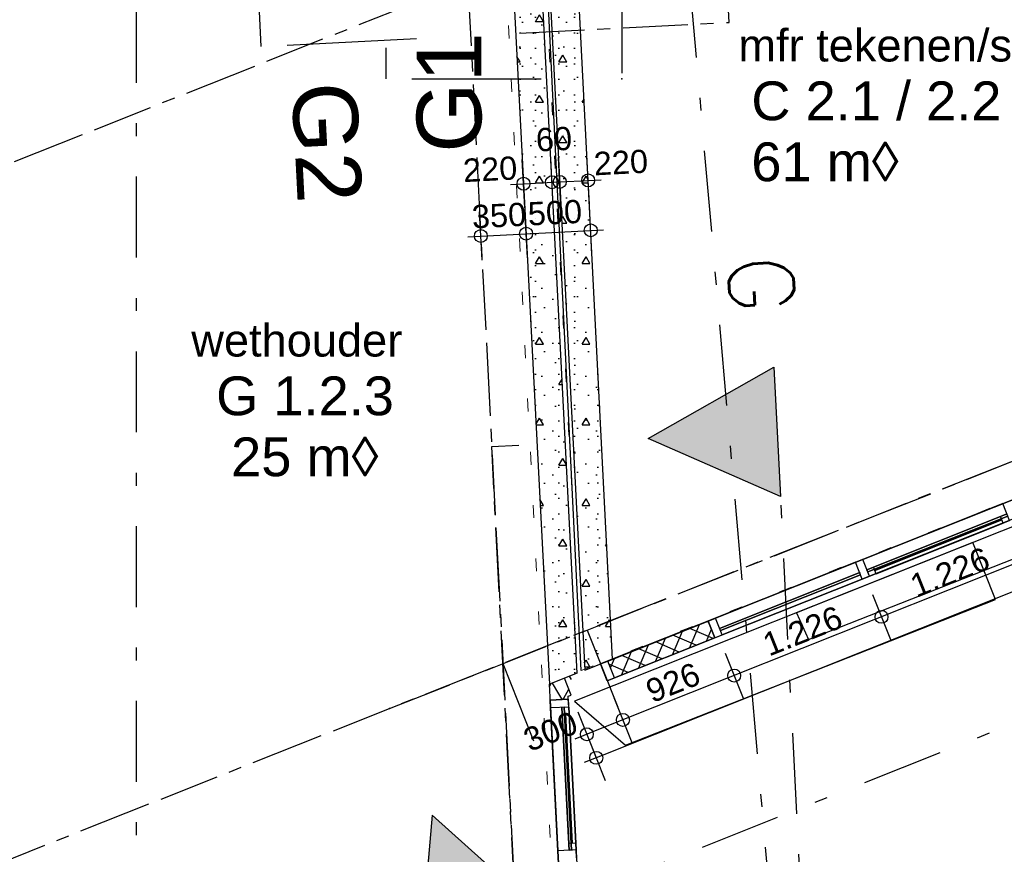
# Model space of a CAD drawing. Extents: x 1006 to 5197, y -24 to 263.
# Tile 109 of 124: x 1068.65 to 1076.26, y 24.43 to 30.88. Entities that reach past the tile are written whole.
import ezdxf
from ezdxf.enums import TextEntityAlignment as Align

# ---------------------------------------------------------------- set-up
doc = ezdxf.new("R2010")
doc.units = 0
doc.header["$MEASUREMENT"] = 0
for name, pattern in [('B0302', [1.251, 0.626, -0.3125, 0, -0.3125]), ('B0304', [0.6, 0.5, -0.05, 0, -0.05]), ('B0602', [0.3125, 0, -0.3125]), ('B0805', [1.366667, 0.566667, -0.1, 0.033333, -0.1, 0.466667, -0.1])]:
    doc.linetypes.add(name, pattern=pattern)
for name, color, linetype in [('00 WBDBO', 7, 'Continuous'), ('21 Buitenwanden', 7, 'Continuous'), ('22 Constr Binnenwanden', 7, 'Continuous'), ('23 Vloeren', 7, 'Continuous'), ('24 Trappen', 7, 'Continuous'), ('A Lijn doorsnede', 7, 'Continuous'), ('A Stramien', 7, 'Continuous'), ('T Tekst algemeen', 7, 'Continuous'), ('T Tekst_dim 1_ 100', 7, 'Continuous'), ('Z Gebruiksopp', 7, 'Continuous')]:
    doc.layers.add(name, color=color, linetype=linetype)
doc.styles.add('GENERATED_STYLE_3', font='Arial')
doc.styles.add('GENERATED_STYLE_5', font='Arial')
doc.styles.get("Standard").update_dxf_attribs({"font": 'txt', "bigfont": 'BIGFONT.SHX'})
doc.linetypes.add('Onderbreking', pattern='A,0,[2,120 2E VERDIEPING1.Shx,S=0.015679,R=0,X=0,Y=0],-1.975557,0', length=1.975557)
doc.dimstyles.new('GENERATED_STYLE__1', dxfattribs={"dimtxt": 0.25, "dimasz": 0.19, "dimexe": 0.18, "dimexo": 0, "dimgap": 0.09, "dimtad": 1, "dimdec": 0, "dimlfac": 1000, "dimzin": 0, "dimdsep": 46, "dimtxsty": 'Standard', "dimblk": 'ARROWHEAD_7', "dimblk1": 'ARROWHEAD_7', "dimblk2": 'ARROWHEAD_7', "dimcen": 0.09, "dimclrd": 7, "dimclre": 7, "dimclrt": 7, "dimadec": 1, "dimazin": 0, "dimtfac": 1, "dimtdec": 4, "dimtmove": 0, "dimatfit": 3, "dimfxl": 0, "dimtolj": 1, "dimtzin": 0, "dimarcsym": 0})
doc.dimstyles.new('GENERATED_STYLE__3', dxfattribs={"dimtxt": 0.18, "dimasz": 0.19, "dimexe": 0.18, "dimexo": 0, "dimgap": 0.09, "dimtad": 1, "dimdec": 0, "dimlfac": 1000, "dimzin": 0, "dimdsep": 46, "dimtxsty": 'Standard', "dimblk": 'ARROWHEAD_7', "dimblk1": 'ARROWHEAD_7', "dimblk2": 'ARROWHEAD_7', "dimcen": 0.09, "dimclrd": 7, "dimclre": 7, "dimclrt": 7, "dimadec": 1, "dimazin": 0, "dimtfac": 1, "dimtdec": 4, "dimtmove": 0, "dimatfit": 3, "dimfxl": 0, "dimtolj": 1, "dimtzin": 0, "dimarcsym": 0})
doc.dimstyles.new('GENERATED_STYLE__5', dxfattribs={"dimtxt": 0.18, "dimasz": 0.19, "dimexe": 0.18, "dimexo": 0.04, "dimgap": 0.09, "dimtad": 1, "dimtih": 1, "dimtoh": 1, "dimdec": 0, "dimzin": 0, "dimdsep": 46, "dimtxsty": 'Standard', "dimblk": 'ARROWHEAD_9', "dimblk1": 'ARROWHEAD_9', "dimblk2": 'ARROWHEAD_9', "dimcen": 0.09, "dimclrd": 7, "dimclre": 7, "dimclrt": 7, "dimadec": 1, "dimazin": 0, "dimtfac": 1, "dimtdec": 4, "dimtmove": 0, "dimatfit": 3, "dimfxl": 0, "dimtolj": 1, "dimtzin": 0, "dimarcsym": 0})
pattern_1 = [(0, (988.21373, 0), (0, 0.6235383), [0.06, -0.3]), (0, (988.39373, 0.3118), (0, 0.6235383), [0.06, -0.3]), (60, (988.21373, 0), (-0.54, 0.311769), [0.06, -0.3]), (60, (988.57373, 0), (-0.54, 0.311769), [0.06, -0.3]), (120, (988.27373, 0), (0.54, 0.311769), [0.06, -0.3]), (120, (988.63373, 0), (0.54, 0.311769), [0.06, -0.3]), (0, (988.21373, 0.06), (0, 0.12), [0, -0.12, 0, -0.18]), (45, (988.27373, 0.06), (-0.08485282, 0.08485282), [0, -0.09, 0, -0.15])]
pattern_2 = [(60, (988.21373, 0), (-0.12124356, 0.07), []), (120, (988.21373, 0), (0.12124356, 0.07), [])]

# ---------------------------------------------------------------- blocks, each defined once
blk = doc.blocks.new('WALL_255_2', base_point=(1072.6374, 33.2026))
at = {"layer": '22 Constr Binnenwanden', "linetype": 'Continuous'}
h = blk.add_hatch(dxfattribs=at)
h.set_pattern_fill('11_Constructie_beton_0002', color=256, style=0, pattern_type=2)
h.set_pattern_definition(pattern_1)
h.paths.add_polyline_path([(1072.6374, 33.2026), (1073.013, 25.851), (1073.2289, 25.937), (1072.8572, 33.2138)], flags=0)
for p, q in [((1072.8572, 33.2138), (1072.6374, 33.2026)), ((1072.6374, 33.2026), (1073.013, 25.851)), ((1073.2289, 25.937), (1072.8572, 33.2138)), ((1073.013, 25.851), (1073.2289, 25.937))]:
    blk.add_line(p, q, dxfattribs=at)
blk = doc.blocks.new('wethouder_G 1.2.3_16_2', base_point=(1070.839, 27.9148))
at = {"linetype": 'Continuous', "lineweight": 0, "flags": 1}
for tag in ['ROOM_PERIM', 'ROOM_WALLS_SURF', 'ROOM_DOORS_SURF', 'ROOM_WINDS_SURF', 'ROOM_BASELEV', 'ROOM_HEIGHT', 'ROOM_NET_AREA', 'ROOM_REDUCED_AREA', 'ROOM_CALC_AREA', 'ROOM_VOLUME']:
    blk.add_attdef(tag, text='', height=2, dxfattribs=at).set_placement((1070.839, 27.3434), align=Align.BOTTOM_LEFT)
at = {"layer": 'Z Gebruiksopp'}
for tag, height, style, p in [('ROOM_NAME', 0.25, 'GENERATED_STYLE_5', (1069.9723, 28.2015)), ('ROOM_NUMBER', 0.3, 'GENERATED_STYLE_3', (1070.1643, 27.7325)), ('ROOM_AREA', 0.3, 'GENERATED_STYLE_3', (1070.28, 27.261))]:
    blk.add_attdef(tag, text='', height=height, dxfattribs=dict(at, style=style)).set_placement(p, align=Align.BOTTOM_LEFT)
blk = doc.blocks.new('mfr tekenen_schilderen +berging_C 2.1 _ 2.2 _327_2', base_point=(1076.8541, 30.1959))
at = {"linetype": 'Continuous', "lineweight": 0, "flags": 1}
for tag in ['ROOM_PERIM', 'ROOM_WALLS_SURF', 'ROOM_DOORS_SURF', 'ROOM_WINDS_SURF', 'ROOM_BASELEV', 'ROOM_HEIGHT', 'ROOM_NET_AREA', 'ROOM_REDUCED_AREA', 'ROOM_CALC_AREA', 'ROOM_VOLUME']:
    blk.add_attdef(tag, text='', height=2, dxfattribs=at).set_placement((1076.8541, 29.6244), align=Align.BOTTOM_LEFT)
at = {"layer": 'Z Gebruiksopp'}
for tag, height, style, p in [('ROOM_NAME', 0.25, 'GENERATED_STYLE_5', (1074.201, 30.4826)), ('ROOM_NUMBER', 0.3, 'GENERATED_STYLE_3', (1074.301, 30.0135)), ('ROOM_AREA', 0.3, 'GENERATED_STYLE_3', (1074.301, 29.542))]:
    blk.add_attdef(tag, text='', height=height, dxfattribs=dict(at, style=style)).set_placement(p, align=Align.BOTTOM_LEFT)
blk = doc.blocks.new('SLAB_399_2', base_point=(1072.9856, 25.8483))
at = {"layer": '23 Vloeren', "color": 255, "linetype": 'B0602', "lineweight": 0, "flags": 128}
blk.add_lwpolyline([(1072.9856, 25.8483), (1082.1209, 29.4773), (1083.1046, 22.5839), (1086.921, 23.1357), (1086.9705, 23.1428), (1087.0415, 22.6464), (1086.992, 22.6394), (1087.1885, 20.7755), (1083.4272, 20.2371), (1083.4578, 20.0222), (1083.966, 20.095), (1085.7653, 7.5234), (1079.7467, 6.662), (1080.5067, 1.352), (1090.0653, 1.352), (1090.0653, 2.352), (1094.7992, 2.352), (1091.5485, 25.0646), (1088.6578, 24.6516), (1088.1506, 28.1955), (1091.0412, 28.6092), (1089.7657, 37.5207), (1074.1705, 34.6289), (1072.5325, 34.6289)], close=True, dxfattribs=at)
blk = doc.blocks.new('SSN_VLIESGEVEL 01 2DE-nieuw', base_point=(988.2137, 0))
at = {"layer": '21 Buitenwanden', "linetype": 'Continuous'}
for p, q in [((1000.5234, 0), (976.1841, 0)), ((1000.5234, 0), (976.5967, 0)), ((999.2927, 0), (999.3527, 0)), ((999.909, 0.0001), (999.3527, 0.0001)), ((999.3527, 0), (1000.4634, 0)), ((1000.4634, 0), (999.3527, 0)), ((999.3527, 0), (999.3527, -0.054)), ((999.3527, 0), (999.3527, -0.054)), ((999.3527, 0), (1000.4634, 0)), ((1000.4634, 0), (999.3527, 0)), ((999.3527, 0), (1000.4634, 0)), ((1000.4634, 0), (999.3527, 0)), ((999.3527, 0), (1000.4634, 0)), ((1000.4634, 0), (999.3527, 0)), ((999.3527, 0), (1000.4634, 0)), ((999.3527, 0), (1000.4634, 0)), ((1000.4634, 0), (999.3527, 0)), ((999.3527, 0), (999.3527, -0.14)), ((999.3527, 0), (999.3527, -0.14)), ((999.3527, 0), (999.3527, -0.14)), ((999.3527, 0), (999.3527, -0.14)), ((999.3527, 0), (999.3527, -0.14)), ((999.3527, 0), (999.3527, -0.14)), ((999.3527, 0), (999.3527, -0.14)), ((999.3527, 0), (999.3527, -0.14)), ((999.3527, 0), (999.3527, -0.14)), ((999.4067, 0), (1000.4094, 0)), ((1000.4094, 0), (999.4067, 0)), ((999.4067, 0), (999.4067, -0.054)), ((999.4067, 0), (999.4067, -0.054)), ((999.909, 0.0001), (1000.4634, 0.0001)), ((1000.4094, 0), (1000.4094, -0.054)), ((1000.4094, 0), (1000.4094, -0.054)), ((1000.4634, 0), (1000.4634, -0.054)), ((1000.4634, 0), (1000.4634, -0.054)), ((1000.4634, 0), (1000.5234, 0)), ((1000.4634, 0), (1000.4634, -0.14)), ((1000.4634, 0), (1000.4634, -0.14)), ((1000.4634, 0), (1000.4634, -0.14)), ((1000.4634, 0), (1000.4634, -0.14)), ((1000.4634, 0), (1000.4634, -0.14)), ((1000.4634, 0), (1000.4634, -0.14)), ((1000.4634, 0), (1000.4634, -0.14)), ((1000.4634, 0), (1000.4634, -0.14)), ((1000.4634, 0), (1000.4634, -0.14)), ((1000.5234, -0.14), (1000.5234, 0)), ((1000.5234, 0), (1000.5234, -0.14)), ((1000.5234, 0), (1000.5234, -0.14)), ((999.3527, -0.036), (1000.4634, -0.036)), ((1000.4634, -0.036), (999.3527, -0.036)), ((999.3527, -0.036), (999.3527, -0.054)), ((999.3527, -0.036), (999.3527, -0.054)), ((999.3527, -0.054), (1000.4634, -0.054)), ((1000.4634, -0.054), (999.3527, -0.054)), ((999.3527, -0.054), (1000.4634, -0.054)), ((1000.4634, -0.054), (999.3527, -0.054)), ((999.3527, -0.054), (1000.4634, -0.054)), ((1000.4634, -0.054), (999.3527, -0.054)), ((999.3527, -0.054), (999.3527, -0.0541)), ((999.3527, -0.054), (999.3527, -0.0541)), ((999.3527, -0.054), (1000.4634, -0.054)), ((1000.4634, -0.054), (999.3527, -0.054)), ((999.3527, -0.054), (999.3527, -0.0541)), ((999.3527, -0.054), (999.3527, -0.0541)), ((999.3527, -0.0541), (1000.4634, -0.0541)), ((1000.4634, -0.0541), (999.3527, -0.0541)), ((999.3527, -0.0541), (1000.4634, -0.0541)), ((1000.4634, -0.0541), (999.3527, -0.0541)), ((999.4067, -0.027), (1000.4094, -0.027)), ((1000.4094, -0.027), (999.4067, -0.027)), ((999.4067, -0.054), (1000.4094, -0.054)), ((1000.4094, -0.054), (999.4067, -0.054)), ((1000.4634, -0.036), (1000.4634, -0.054)), ((1000.4634, -0.036), (1000.4634, -0.054)), ((1000.4634, -0.054), (1000.4634, -0.0541)), ((1000.4634, -0.054), (1000.4634, -0.0541)), ((1000.4634, -0.054), (1000.4634, -0.0541)), ((1000.4634, -0.054), (1000.4634, -0.0541)), ((976.1841, -0.14), (1000.5234, -0.14)), ((1000.5234, -0.14), (976.5967, -0.14)), ((999.2927, -0.14), (999.3527, -0.14)), ((999.3527, -0.14), (1000.4634, -0.14)), ((1000.4634, -0.14), (999.3527, -0.14)), ((999.3527, -0.14), (1000.4634, -0.14)), ((1000.4634, -0.14), (999.3527, -0.14)), ((999.3527, -0.14), (1000.4634, -0.14)), ((1000.4634, -0.14), (999.3527, -0.14)), ((999.3527, -0.14), (1000.4634, -0.14)), ((999.3527, -0.14), (1000.4634, -0.14)), ((1000.4634, -0.14), (999.3527, -0.14)), ((1000.4634, -0.14), (1000.5234, -0.14))]:
    blk.add_line(p, q, dxfattribs=at)
blk = doc.blocks.new('WALL_472_2', base_point=(1072.885, 25.6493))
at = {"layer": '21 Buitenwanden', "linetype": 'Continuous'}
h = blk.add_hatch(dxfattribs=at)
h.set_pattern_fill('13_Isolatie_140_0002', color=256, style=0, pattern_type=2)
h.set_pattern_definition(pattern_2)
h.paths.add_polyline_path([(1072.7464, 25.6192), (1072.8862, 25.6264), (1072.885, 25.6493), (1072.7477, 25.5945)], flags=0)
for q in [(1072.885, 25.6493), (1072.7464, 25.6192)]:
    blk.add_line((1072.8862, 25.6264), q, dxfattribs=at)
at = {"layer": '21 Buitenwanden', "linetype": 'Continuous', "xscale": -0.9964737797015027, "rotation": 272.9521403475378}
blk.add_blockref('SSN_VLIESGEVEL 01 2DE-nieuw', (1073.518, 13.3764), dxfattribs=at)
blk = doc.blocks.new('SSN_VLIESGEVEL 02 2DE', base_point=(988.2137, 0))
at = {"layer": '21 Buitenwanden', "linetype": 'Continuous'}
h = blk.add_hatch(dxfattribs=at)
h.set_pattern_fill('Raster_100_0002', color=256, style=0, pattern_type=2)
h.set_pattern_definition([(45, (984.14319, -0.02987), (-0.07071, 0.07071), []), (135, (984.14319, -0.02987), (0.07071, 0.07071), [])])
h.paths.add_polyline_path([(983.6697, -0.14), (984.5057, -0.14), (984.5057, 0), (983.6697, 0)], flags=0)
for p, q in [((993.1177, 0), (983.6097, 0)), ((983.6097, 0), (983.6097, -0.14)), ((993.1177, 0), (983.6097, 0)), ((983.6097, 0), (983.6697, 0)), ((983.6097, 0), (983.6097, -0.14)), ((983.6097, 0), (983.6097, -0.14)), ((983.6097, 0), (983.6097, -0.14)), ((983.6097, 0), (983.6097, -0.14)), ((983.6097, 0), (983.6097, -0.14)), ((983.6097, 0), (983.6097, -0.14)), ((983.6097, 0), (983.6097, -0.14)), ((983.6097, 0), (983.6097, -0.14)), ((983.6097, 0), (983.6097, -0.14)), ((983.6097, 0), (983.6097, -0.14)), ((984.5057, 0), (983.6697, 0)), ((983.6697, 0), (983.6697, -0.14)), ((983.6697, 0), (984.5057, 0)), ((983.6697, 0), (984.5057, 0)), ((984.5057, 0), (983.6697, 0)), ((983.6697, 0), (984.5057, 0)), ((984.5057, 0), (983.6697, 0)), ((983.6697, 0), (984.5057, 0)), ((984.5057, 0), (983.6697, 0)), ((983.6697, 0), (984.5057, 0)), ((984.5057, 0), (983.6697, 0)), ((983.6697, 0), (983.6697, -0.14)), ((983.6697, 0), (983.6697, -0.14)), ((983.6697, 0), (983.6697, -0.14)), ((983.6697, 0), (983.6697, -0.14)), ((983.6697, 0), (983.6697, -0.14)), ((983.6697, 0), (983.6697, -0.14)), ((983.6697, 0), (983.6697, -0.14)), ((983.6697, 0), (983.6697, -0.14)), ((983.6697, 0), (983.6697, -0.14)), ((984.5057, -0.14), (984.5057, 0)), ((984.5057, 0), (984.5657, 0)), ((984.5057, 0), (984.5057, -0.14)), ((984.5057, 0), (984.5057, -0.14)), ((984.5057, 0), (984.5057, -0.14)), ((984.5057, 0), (984.5057, -0.14)), ((984.5057, 0), (984.5057, -0.14)), ((984.5057, 0), (984.5057, -0.14)), ((984.5057, 0), (984.5057, -0.14)), ((984.5057, 0), (984.5057, -0.14)), ((984.5057, 0), (984.5057, -0.14)), ((984.5657, 0), (985.7317, 0)), ((984.5657, 0), (985.7317, 0)), ((985.7317, 0), (984.5657, 0)), ((984.5657, 0), (985.7317, 0)), ((985.7317, 0), (984.5657, 0)), ((984.5657, 0), (985.7317, 0)), ((985.7317, 0), (984.5657, 0)), ((984.5657, 0), (985.7317, 0)), ((985.7317, 0), (984.5657, 0)), ((984.5657, 0), (984.5657, -0.14)), ((984.5657, 0), (984.5657, -0.14)), ((984.5657, 0), (984.5657, -0.14)), ((984.5657, 0), (984.5657, -0.14)), ((984.5657, 0), (984.5657, -0.14)), ((984.5657, 0), (984.5657, -0.14)), ((984.5657, 0), (984.5657, -0.14)), ((984.5657, 0), (984.5657, -0.14)), ((984.5657, 0), (984.5657, -0.14)), ((985.7317, 0), (985.7917, 0)), ((985.7317, 0), (985.7317, -0.14)), ((985.7317, 0), (985.7317, -0.14)), ((985.7317, 0), (985.7317, -0.14)), ((985.7317, 0), (985.7317, -0.14)), ((985.7317, 0), (985.7317, -0.14)), ((985.7317, 0), (985.7317, -0.14)), ((985.7317, 0), (985.7317, -0.14)), ((985.7317, 0), (985.7317, -0.14)), ((985.7317, 0), (985.7317, -0.14)), ((986.3747, 0.0001), (985.7917, 0.0001)), ((985.7917, 0), (986.9577, 0)), ((986.9577, 0), (985.7917, 0)), ((985.7917, 0), (985.7917, -0.054)), ((985.7917, 0), (985.7917, -0.054)), ((985.7917, 0), (986.9577, 0)), ((986.9577, 0), (985.7917, 0)), ((985.7917, 0), (986.9577, 0)), ((985.7917, 0), (986.9577, 0)), ((986.9577, 0), (985.7917, 0)), ((985.7917, 0), (986.9577, 0)), ((986.9577, 0), (985.7917, 0)), ((986.9577, 0), (985.7917, 0)), ((985.7917, 0), (986.9577, 0)), ((985.7917, 0), (985.7917, -0.14)), ((985.7917, 0), (985.7917, -0.14)), ((985.7917, 0), (985.7917, -0.14)), ((985.7917, 0), (985.7917, -0.14)), ((985.7917, 0), (985.7917, -0.14)), ((985.7917, 0), (985.7917, -0.14)), ((985.7917, 0), (985.7917, -0.14)), ((985.7917, 0), (985.7917, -0.14)), ((985.7917, 0), (985.7917, -0.14)), ((985.8457, 0), (986.9037, 0)), ((986.9037, 0), (985.8457, 0)), ((985.8457, 0), (985.8457, -0.054)), ((985.8457, 0), (985.8457, -0.054)), ((986.3747, 0.0001), (986.9577, 0.0001)), ((986.9037, 0), (986.9037, -0.054)), ((986.9037, 0), (986.9037, -0.054)), ((986.9577, 0), (986.9577, -0.14)), ((986.9577, 0), (986.9577, -0.14)), ((986.9577, 0), (986.9577, -0.14)), ((986.9577, 0), (986.9577, -0.14)), ((986.9577, 0), (986.9577, -0.14)), ((986.9577, 0), (986.9577, -0.14)), ((986.9577, 0), (986.9577, -0.14)), ((986.9577, 0), (986.9577, -0.14)), ((986.9577, 0), (986.9577, -0.14)), ((984.5657, -0.036), (985.7317, -0.036)), ((985.7317, -0.036), (984.5657, -0.036)), ((984.5657, -0.036), (984.5657, -0.054)), ((984.5657, -0.036), (984.5657, -0.054)), ((984.5657, -0.054), (985.7317, -0.054)), ((985.7317, -0.054), (984.5657, -0.054)), ((984.5657, -0.054), (984.5657, -0.0541)), ((984.5657, -0.054), (984.5657, -0.0541)), ((984.5657, -0.054), (985.7317, -0.054)), ((985.7317, -0.054), (984.5657, -0.054)), ((984.5657, -0.054), (984.5657, -0.0541)), ((984.5657, -0.054), (984.5657, -0.0541)), ((984.5657, -0.054), (985.7317, -0.054)), ((985.7317, -0.054), (984.5657, -0.054)), ((984.5657, -0.054), (984.5657, -0.0541)), ((984.5657, -0.054), (984.5657, -0.0541)), ((984.5657, -0.054), (985.7317, -0.054)), ((985.7317, -0.054), (984.5657, -0.054)), ((984.5657, -0.0541), (985.7317, -0.0541)), ((985.7317, -0.0541), (984.5657, -0.0541)), ((984.5657, -0.0541), (985.7317, -0.0541)), ((985.7317, -0.0541), (984.5657, -0.0541)), ((984.5657, -0.0541), (985.7317, -0.0541)), ((985.7317, -0.0541), (984.5657, -0.0541)), ((985.7317, -0.036), (985.7317, -0.054)), ((985.7317, -0.036), (985.7317, -0.054)), ((985.7317, -0.054), (985.7317, -0.0541)), ((985.7317, -0.054), (985.7317, -0.0541)), ((985.7317, -0.054), (985.7317, -0.0541)), ((985.7317, -0.054), (985.7317, -0.0541)), ((985.7317, -0.054), (985.7317, -0.0541)), ((985.7317, -0.054), (985.7317, -0.0541)), ((985.7917, -0.036), (986.9577, -0.036)), ((986.9577, -0.036), (985.7917, -0.036)), ((985.7917, -0.036), (985.7917, -0.054)), ((985.7917, -0.036), (985.7917, -0.054)), ((985.7917, -0.054), (986.9577, -0.054)), ((986.9577, -0.054), (985.7917, -0.054)), ((985.7917, -0.054), (986.9577, -0.054)), ((986.9577, -0.054), (985.7917, -0.054)), ((985.7917, -0.054), (985.7917, -0.0541)), ((985.7917, -0.054), (985.7917, -0.0541)), ((985.7917, -0.054), (986.9577, -0.054)), ((986.9577, -0.054), (985.7917, -0.054)), ((985.7917, -0.054), (986.9577, -0.054)), ((986.9577, -0.054), (985.7917, -0.054)), ((985.7917, -0.054), (985.7917, -0.0541)), ((985.7917, -0.054), (985.7917, -0.0541)), ((985.7917, -0.0541), (986.9577, -0.0541)), ((986.9577, -0.0541), (985.7917, -0.0541)), ((985.7917, -0.0541), (986.9577, -0.0541)), ((986.9577, -0.0541), (985.7917, -0.0541)), ((985.8457, -0.027), (986.9037, -0.027)), ((986.9037, -0.027), (985.8457, -0.027)), ((985.8457, -0.054), (986.9037, -0.054)), ((986.9037, -0.054), (985.8457, -0.054)), ((983.6097, -0.14), (993.1177, -0.14)), ((993.1177, -0.14), (983.6097, -0.14)), ((983.6097, -0.14), (983.6697, -0.14)), ((983.6697, -0.14), (984.5057, -0.14)), ((983.6697, -0.14), (984.5057, -0.14)), ((983.6697, -0.14), (984.5057, -0.14)), ((984.5057, -0.14), (983.6697, -0.14)), ((983.6697, -0.14), (984.5057, -0.14)), ((984.5057, -0.14), (983.6697, -0.14)), ((983.6697, -0.14), (984.5057, -0.14)), ((984.5057, -0.14), (983.6697, -0.14)), ((983.6697, -0.14), (984.5057, -0.14)), ((984.5057, -0.14), (983.6697, -0.14)), ((984.5057, -0.14), (984.5657, -0.14)), ((984.5657, -0.14), (985.7317, -0.14)), ((984.5657, -0.14), (985.7317, -0.14)), ((985.7317, -0.14), (984.5657, -0.14)), ((984.5657, -0.14), (985.7317, -0.14)), ((985.7317, -0.14), (984.5657, -0.14)), ((984.5657, -0.14), (985.7317, -0.14)), ((985.7317, -0.14), (984.5657, -0.14)), ((984.5657, -0.14), (985.7317, -0.14)), ((985.7317, -0.14), (984.5657, -0.14)), ((985.7317, -0.14), (985.7917, -0.14)), ((985.7917, -0.14), (986.9577, -0.14)), ((986.9577, -0.14), (985.7917, -0.14)), ((985.7917, -0.14), (986.9577, -0.14)), ((985.7917, -0.14), (986.9577, -0.14)), ((986.9577, -0.14), (985.7917, -0.14)), ((985.7917, -0.14), (986.9577, -0.14)), ((986.9577, -0.14), (985.7917, -0.14)), ((986.9577, -0.14), (985.7917, -0.14)), ((985.7917, -0.14), (986.9577, -0.14)), ((986.9577, -0.14), (987.0177, -0.14))]:
    blk.add_line(p, q, dxfattribs=at)
blk = doc.blocks.new('WALL_126_2', base_point=(1081.9959, 29.28))
at = {"layer": '21 Buitenwanden', "linetype": 'Continuous'}
h = blk.add_hatch(dxfattribs=at)
h.set_pattern_fill('13_Isolatie_140_0002', color=256, style=0, pattern_type=2)
h.set_pattern_definition(pattern_2)
h.paths.add_polyline_path([(1072.7477, 25.5945), (1072.9089, 25.6588), (1072.857, 25.7888), (1072.9559, 25.8282)], flags=0)
for p, q in [((1072.9089, 25.6588), (1072.857, 25.7888)), ((1072.885, 25.6493), (1072.9089, 25.6588))]:
    blk.add_line(p, q, dxfattribs=at)
at = {"layer": '21 Buitenwanden', "linetype": 'Continuous', "xscale": -1, "rotation": 201.7275241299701}
blk.add_blockref('SSN_VLIESGEVEL 02 2DE', (1077.4645, 27.4742), dxfattribs=at)
blk = doc.blocks.new('*D350', base_point=(988.2137, 0))
at = {"layer": 'A Stramien', "linetype": 'Continuous'}
for p, q in [((1053.8312, 30.618), (1057.1769, 31.9471)), ((1047.1398, 27.9599), (1053.8312, 30.618))]:
    blk.add_line(p, q, dxfattribs=at)
blk.add_circle((1053.7847, 30.5996), 0.05, dxfattribs=at)
at = {"layer": 'A Stramien', "insert": (1054.9631, 31.3904), "char_height": 0.25, "attachment_point": 1, "rotation": 21.66501}
blk.add_mtext('{3.600}', dxfattribs=at)
blk = doc.blocks.new('ARROWHEAD_7')
at = {"color": 0, "linetype": 'Continuous', "lineweight": 0}
for p, q in [((0, 0), (-1, 0)), ((-0.25, 0), (0.25, 0)), ((0, -0.25), (0, 0.25))]:
    blk.add_line(p, q, dxfattribs=at)
blk.add_circle((0, 0), 0.25, dxfattribs=at)
blk = doc.blocks.new('*D351', base_point=(988.2137, 0))
at = {"layer": 'A Stramien', "linetype": 'Continuous'}
for p, q in [((1063.891, 34.4124), (1063.7526, 34.7609)), ((1057.1769, 31.9471), (1063.7753, 34.5682)), ((1063.7753, 34.5682), (1063.9147, 34.6236)), ((1057.1996, 31.7543), (1057.0612, 32.1029)), ((1053.8312, 30.618), (1057.1769, 31.9471))]:
    blk.add_line(p, q, dxfattribs=at)
for centre in [(1063.8218, 34.5867), (1057.1304, 31.9286)]:
    blk.add_circle(centre, 0.05, dxfattribs=at)
at = {"layer": 'A Stramien', "insert": (1059.9816, 33.384), "char_height": 0.25, "attachment_point": 1, "rotation": 21.66501}
blk.add_mtext('{7.200}', dxfattribs=at)
blk = doc.blocks.new('*D450', base_point=(988.2137, 0))
at = {"layer": 'T Tekst_dim 1_ 100', "linetype": 'Continuous'}
for p, q in [((1088.8899, 36.8497), (1088.8229, 36.7252)), ((1088.8899, 36.8497), (1089.0145, 36.7827)), ((1089.0145, 36.7827), (1088.8229, 36.7252)), ((1089.4099, 36.4764), (1089.3066, 36.573)), ((1089.3133, 36.3731), (1089.3066, 36.573)), ((1089.4099, 36.4764), (1089.3133, 36.3731))]:
    blk.add_line(p, q, dxfattribs=at)
blk.add_arc((1089.3444, 36.934), 0.4622, 202.9265, 265.72505, dxfattribs=at)
at = {"layer": 'T Tekst_dim 1_ 100', "insert": (1088.6803, 36.4123), "char_height": 0.18, "attachment_point": 1, "style": 'GENERATED_STYLE_3'}
blk.add_mtext('{87,6°}', dxfattribs=at)
blk = doc.blocks.new('ARROWHEAD_9')
at = {"color": 0, "linetype": 'Continuous', "lineweight": 0}
blk.add_line((0, 0), (-1, 0), dxfattribs=at)
at = {"color": 0, "linetype": 'Continuous', "lineweight": 0, "flags": 128}
blk.add_lwpolyline([(-0.525, 0.525), (0, 0), (-0.525, -0.525)], close=True, dxfattribs=at)
blk = doc.blocks.new('CUTPLANE_3_2', base_point=(1076.8644, -3.5558))
at = {"layer": 'A Lijn doorsnede', "linetype": 'B0302'}
blk.add_line((1076.8209, -3.0577), (1073.1705, 38.6661), dxfattribs=at)
blk = doc.blocks.new('CUTPLANE_7_2', base_point=(1075.9916, -1.3943))
at = {"layer": 'A Lijn doorsnede', "linetype": 'Continuous'}
blk.add_hatch(color=256, dxfattribs=at).paths.add_polyline_path([(1074.4759, 28.1936), (1074.5271, 27.1949), (1073.5028, 27.6431)], flags=0)
for p, q in [((1073.5028, 27.6431), (1074.4759, 28.1936)), ((1074.4759, 28.1936), (1074.5271, 27.1949)), ((1074.5271, 27.1949), (1073.5028, 27.6431))]:
    blk.add_line(p, q, dxfattribs=at)
at = {"layer": 'A Lijn doorsnede', "linetype": 'B0304'}
for p, q in [((1072.2945, 27.5812), (1072.5041, 27.5919)), ((1073.7846, -1.5073), (1072.2945, 27.5812))]:
    blk.add_line(p, q, dxfattribs=at)
at = {"layer": 'A Lijn doorsnede', "linetype": 'B0302'}
blk.add_line((1075.9661, -0.8949), (1074.5271, 27.1949), dxfattribs=at)
at = {"layer": 'A Lijn doorsnede', "linetype": 'Continuous', "insert": (1074.1183, 29.0483), "char_height": 0.5, "attachment_point": 7, "rotation": 272.93256}
blk.add_mtext('{G}', dxfattribs=at)
blk = doc.blocks.new('CUTPLANE_10_2', base_point=(1072.2023, 23.8007))
at = {"layer": 'A Lijn doorsnede', "linetype": 'Continuous'}
blk.add_hatch(color=256, dxfattribs=at).paths.add_polyline_path([(1071.7377, 23.6161), (1072.667, 23.9853), (1071.8332, 24.73)], flags=0)
at = {"layer": 'A Lijn doorsnede', "linetype": 'B0304'}
blk.add_line((1071.5055, 25.5548), (1083.1761, 30.1908), dxfattribs=at)
at = {"layer": 'A Lijn doorsnede', "linetype": 'B0302'}
blk.add_line((1072.667, 23.9853), (1083.4082, 28.2521), dxfattribs=at)
at = {"layer": 'A Lijn doorsnede', "linetype": 'Continuous'}
for p, q in [((1071.8332, 24.73), (1071.7377, 23.6161)), ((1072.667, 23.9853), (1071.8332, 24.73))]:
    blk.add_line(p, q, dxfattribs=at)
at = {"layer": 'A Lijn doorsnede', "linetype": 'B0304'}
blk.add_point((1071.5055, 25.5548), dxfattribs=at)
blk = doc.blocks.new('CUTPLANE_13_2', base_point=(1071.4758, 33.3664))
at = {"layer": 'A Lijn doorsnede', "linetype": 'B0302'}
blk.add_line((1071.4758, 33.3664), (1071.4758, 30.4225), dxfattribs=at)
at = {"layer": 'A Lijn doorsnede', "linetype": 'Continuous'}
for p, q in [((1071.6758, 33.3664), (1072.6758, 33.3664)), ((1071.6758, 30.4225), (1072.6758, 30.4225))]:
    blk.add_line(p, q, dxfattribs=at)
at = {"layer": 'A Lijn doorsnede', "linetype": 'B0304'}
blk.add_line((1073.2993, 33.3664), (1073.2993, 30.4225), dxfattribs=at)
for p in [(1073.2993, 33.3664), (1073.2993, 30.4225)]:
    blk.add_point(p, dxfattribs=at)
at = {"layer": 'A Lijn doorsnede', "linetype": 'Continuous', "char_height": 0.5, "attachment_point": 7, "rotation": 90, "style": 'GENERATED_STYLE_3'}
for insert in [(1072.2215, 33.0221), (1072.2215, 29.8521)]:
    blk.add_mtext('{G1}', dxfattribs=dict(at, insert=insert))
blk = doc.blocks.new('CUTPLANE_14_2', base_point=(1070.5137, 30.6724))
at = {"layer": 'A Lijn doorsnede', "linetype": 'B0304'}
for p, q in [((1073.8247, 36.7669), (1072.2061, 36.6833)), ((1074.1296, 30.859), (1073.8247, 36.7669)), ((1072.511, 30.7754), (1074.1296, 30.859))]:
    blk.add_line(p, q, dxfattribs=at)
at = {"layer": 'A Lijn doorsnede', "linetype": 'Continuous'}
for p, q in [((1070.4085, 36.5906), (1071.4072, 36.6421)), ((1070.7134, 30.6827), (1071.7121, 30.7342))]:
    blk.add_line(p, q, dxfattribs=at)
at = {"layer": 'A Lijn doorsnede', "linetype": 'B0302'}
blk.add_line((1070.5137, 30.6724), (1070.2088, 36.5803), dxfattribs=at)
at = {"layer": 'A Lijn doorsnede', "linetype": 'Continuous', "char_height": 0.5, "attachment_point": 7, "rotation": 272.95405, "style": 'GENERATED_STYLE_3'}
for insert in [(1070.3574, 37.8043), (1070.7404, 30.3837)]:
    blk.add_mtext('{G2}', dxfattribs=dict(at, insert=insert))
blk = doc.blocks.new('SLAB_488_2', base_point=(1057.11, 23.5017))
at = {"layer": '23 Vloeren', "color": 255, "linetype": 'B0602', "lineweight": 0, "flags": 128}
blk.add_lwpolyline([(1057.11, 23.5017), (1030.6543, 12.7249), (1030.6543, 0.25), (1042.7262, 0.25), (1042.7264, 1.65), (1043.6201, 1.6499), (1043.6201, 5.2832), (1046.1801, 5.2832), (1046.1801, 1.6499), (1065.9921, 1.65), (1065.9921, 0.85), (1073.9709, 0.85), (1072.3048, 33.1354), (1055.8756, 26.6091)], close=True, dxfattribs=at)
blk = doc.blocks.new('WALL_345_2', base_point=(1072.3678, 32.9563))
at = {"layer": '22 Constr Binnenwanden', "linetype": 'Continuous'}
h = blk.add_hatch(dxfattribs=at)
h.set_pattern_fill('11_Constructie_beton_0002', color=256, style=0, pattern_type=2)
h.set_pattern_definition(pattern_1)
h.paths.add_polyline_path([(1072.9559, 25.8282), (1072.5875, 32.9677), (1072.3678, 32.9563), (1072.74, 25.7422)], flags=0)
h = blk.add_hatch(dxfattribs=at)
h.set_pattern_fill('13_Isolatie_140_0002', color=256, style=0, pattern_type=2)
h.set_pattern_definition(pattern_2)
h.paths.add_polyline_path([(1072.7477, 25.5945), (1072.9559, 25.8282), (1072.74, 25.7422)], flags=0)
for p, q in [((1072.3678, 32.9563), (1072.5875, 32.9677)), ((1072.3678, 32.9563), (1072.74, 25.7422)), ((1072.9559, 25.8282), (1072.5875, 32.9677)), ((1072.9559, 25.8282), (1072.74, 25.7422)), ((1072.7477, 25.5945), (1072.74, 25.7422))]:
    blk.add_line(p, q, dxfattribs=at)
blk = doc.blocks.new('*D606', base_point=(988.2137, 0))
at = {"layer": 'T Tekst_dim 1_ 100', "linetype": 'Continuous'}
for p, q in [((1072.2141, 33.8957), (1072.0757, 34.2442)), ((1072.0984, 34.0515), (1072.2378, 34.1069)), ((1055.2916, 27.3751), (1072.0984, 34.0515)), ((1055.1429, 27.316), (1055.2916, 27.3751))]:
    blk.add_line(p, q, dxfattribs=at)
blk.add_circle((1072.1449, 34.0699), 0.05, dxfattribs=at)
at = {"layer": 'T Tekst_dim 1_ 100', "insert": (1063.2644, 30.7747), "char_height": 0.18, "attachment_point": 1, "rotation": 21.66506, "style": 'GENERATED_STYLE_3'}
blk.add_mtext('{18.184}', dxfattribs=at)
blk = doc.blocks.new('*D607', base_point=(988.2137, 0))
at = {"layer": 'T Tekst_dim 1_ 100', "linetype": 'Continuous'}
for p, q in [((1072.55, 29.4252), (1072.5307, 29.7997)), ((1072.7697, 29.4365), (1072.7504, 29.811)), ((1072.4405, 29.6073), (1072.5903, 29.615)), ((1072.5903, 29.615), (1072.81, 29.6264))]:
    blk.add_line(p, q, dxfattribs=at)
for centre in [(1072.5403, 29.6124), (1072.76, 29.6238)]:
    blk.add_circle(centre, 0.05, dxfattribs=at)
at = {"layer": 'T Tekst_dim 1_ 100', "char_height": 0.18, "attachment_point": 1, "rotation": 2.95406, "style": 'GENERATED_STYLE_3'}
for s, insert in [('{60}', (1072.6311, 30.0407)), ('{220}', (1072.0679, 29.8043))]:
    blk.add_mtext(s, dxfattribs=dict(at, insert=insert))
blk = doc.blocks.new('*D608', base_point=(988.2137, 0))
at = {"layer": 'T Tekst_dim 1_ 100', "linetype": 'Continuous'}
for p, q in [((1072.8297, 29.4396), (1072.8104, 29.8141)), ((1072.5903, 29.615), (1072.81, 29.6264)), ((1072.81, 29.6264), (1072.87, 29.6295))]:
    blk.add_line(p, q, dxfattribs=at)
blk.add_circle((1072.82, 29.6269), 0.05, dxfattribs=at)
blk = doc.blocks.new('*D609', base_point=(988.2137, 0))
at = {"layer": 'T Tekst_dim 1_ 100', "linetype": 'Continuous'}
for p, q in [((1073.0494, 29.451), (1073.0301, 29.8255)), ((1072.81, 29.6264), (1072.87, 29.6295)), ((1072.87, 29.6295), (1072.9898, 29.6356)), ((1072.9898, 29.6356), (1073.1396, 29.6434))]:
    blk.add_line(p, q, dxfattribs=at)
blk.add_circle((1073.0398, 29.6382), 0.05, dxfattribs=at)
at = {"layer": 'T Tekst_dim 1_ 100', "insert": (1073.0786, 29.8565), "char_height": 0.18, "attachment_point": 1, "rotation": 2.95406, "style": 'GENERATED_STYLE_3'}
blk.add_mtext('{220}', dxfattribs=at)
blk = doc.blocks.new('*D610', base_point=(988.2137, 0))
at = {"layer": 'T Tekst_dim 1_ 100', "linetype": 'Continuous'}
for p, q in [((1072.2202, 29.0209), (1072.2008, 29.3954)), ((1072.5699, 29.0389), (1072.5506, 29.4134)), ((1072.2604, 29.2107), (1072.6102, 29.2287)), ((1072.1106, 29.203), (1072.2604, 29.2107))]:
    blk.add_line(p, q, dxfattribs=at)
for centre in [(1072.2105, 29.2081), (1072.5603, 29.2262)]:
    blk.add_circle(centre, 0.05, dxfattribs=at)
at = {"layer": 'T Tekst_dim 1_ 100', "insert": (1072.1365, 29.4463), "char_height": 0.18, "attachment_point": 1, "rotation": 2.95406, "style": 'GENERATED_STYLE_3'}
blk.add_mtext('{350}', dxfattribs=at)
blk = doc.blocks.new('*D611', base_point=(988.2137, 0))
at = {"layer": 'T Tekst_dim 1_ 100', "linetype": 'Continuous'}
for p, q in [((1072.5699, 29.0389), (1072.5506, 29.4134)), ((1073.0693, 29.0647), (1073.05, 29.4392)), ((1072.2604, 29.2107), (1072.6102, 29.2287)), ((1072.6102, 29.2287), (1073.0098, 29.2494)), ((1073.0098, 29.2494), (1073.1596, 29.2571))]:
    blk.add_line(p, q, dxfattribs=at)
blk.add_circle((1073.0597, 29.2519), 0.05, dxfattribs=at)
at = {"layer": 'T Tekst_dim 1_ 100', "insert": (1072.5688, 29.4686), "char_height": 0.18, "attachment_point": 1, "rotation": 2.95406, "style": 'GENERATED_STYLE_3'}
blk.add_mtext('{500}', dxfattribs=at)
blk = doc.blocks.new('*D618', base_point=(988.2137, 0))
at = {"layer": 'T Tekst_dim 1_ 100', "linetype": 'Continuous'}
for p, q in [((1077.5387, 27.1529), (1076.3998, 26.6991)), ((1076.3998, 26.6991), (1075.2609, 26.2452)), ((1075.2379, 26.4379), (1075.3767, 26.0895))]:
    blk.add_line(p, q, dxfattribs=at)
blk.add_circle((1076.4462, 26.7176), 0.05, dxfattribs=at)
at = {"layer": 'T Tekst_dim 1_ 100', "insert": (1075.5099, 26.577), "char_height": 0.18, "attachment_point": 1, "rotation": 21.72752, "style": 'GENERATED_STYLE_3'}
blk.add_mtext('{1.226}', dxfattribs=at)
blk = doc.blocks.new('*D619', base_point=(988.2137, 0))
at = {"layer": 'T Tekst_dim 1_ 100', "linetype": 'Continuous'}
for p, q in [((1076.3998, 26.6991), (1075.2609, 26.2452)), ((1075.2379, 26.4379), (1075.3767, 26.0895)), ((1075.2609, 26.2452), (1074.122, 25.7914)), ((1074.099, 25.984), (1074.2378, 25.6357))]:
    blk.add_line(p, q, dxfattribs=at)
for centre in [(1075.3073, 26.2637), (1074.1684, 25.8099)]:
    blk.add_circle(centre, 0.05, dxfattribs=at)
at = {"layer": 'T Tekst_dim 1_ 100', "insert": (1074.371, 26.1231), "char_height": 0.18, "attachment_point": 1, "rotation": 21.72752, "style": 'GENERATED_STYLE_3'}
blk.add_mtext('{1.226}', dxfattribs=at)
blk = doc.blocks.new('*D620', base_point=(988.2137, 0))
at = {"layer": 'T Tekst_dim 1_ 100', "linetype": 'Continuous'}
for p, q in [((1075.2609, 26.2452), (1074.122, 25.7914)), ((1074.099, 25.984), (1074.2378, 25.6357)), ((1074.122, 25.7914), (1073.2618, 25.4486)), ((1073.2388, 25.6412), (1073.3776, 25.2929))]:
    blk.add_line(p, q, dxfattribs=at)
at = {"layer": 'T Tekst_dim 1_ 100', "insert": (1073.467, 25.7629), "char_height": 0.18, "attachment_point": 1, "rotation": 21.72752, "style": 'GENERATED_STYLE_3'}
blk.add_mtext('{926}', dxfattribs=at)
blk = doc.blocks.new('*D621', base_point=(988.2137, 0))
at = {"layer": 'T Tekst_dim 1_ 100', "linetype": 'Continuous'}
for p, q in [((1074.122, 25.7914), (1073.2618, 25.4486)), ((1073.2388, 25.6412), (1073.3776, 25.2929)), ((1072.9601, 25.5302), (1073.0989, 25.1818)), ((1073.2618, 25.4486), (1073.076, 25.3745)), ((1073.076, 25.3745), (1072.9366, 25.319))]:
    blk.add_line(p, q, dxfattribs=at)
for centre in [(1073.3082, 25.4671), (1073.0295, 25.356)]:
    blk.add_circle(centre, 0.05, dxfattribs=at)
at = {"layer": 'T Tekst_dim 1_ 100', "insert": (1072.5205, 25.3857), "char_height": 0.18, "attachment_point": 1, "rotation": 21.72752, "style": 'GENERATED_STYLE_3'}
blk.add_mtext('{300}', dxfattribs=at)
blk = doc.blocks.new('*D622', base_point=(988.2137, 0))
at = {"layer": 'T Tekst_dim 1_ 100', "linetype": 'Continuous'}
for p, q in [((1082.1197, 28.9694), (1082.2586, 28.621)), ((1082.1427, 28.7767), (1073.1485, 25.1924)), ((1082.282, 28.8322), (1082.1427, 28.7767)), ((1073.0327, 25.3481), (1073.1715, 24.9998)), ((1073.1485, 25.1924), (1073.0092, 25.1369))]:
    blk.add_line(p, q, dxfattribs=at)
for centre in [(1082.1892, 28.7952), (1073.1021, 25.1739)]:
    blk.add_circle(centre, 0.05, dxfattribs=at)
at = {"layer": 'T Tekst_dim 1_ 100', "insert": (1077.2787, 27.0709), "char_height": 0.18, "attachment_point": 1, "rotation": 21.72752, "style": 'GENERATED_STYLE_3'}
blk.add_mtext('{9.782}', dxfattribs=at)
blk = doc.blocks.new('CUTPLANE_5_2', base_point=(1069.546, 39.6245))
at = {"layer": 'A Lijn doorsnede', "linetype": 'B0302'}
blk.add_line((1069.546, 39.1245), (1069.546, -1.4973), dxfattribs=at)

msp = doc.modelspace()

# ---------------------------------------------------------------- linework, layer by layer
at = {"layer": '00 WBDBO', "linetype": 'Onderbreking', "flags": 128}
msp.add_lwpolyline([(1072.9856, 25.8483), (1072.5826, 34.0701)], dxfattribs=at)
at = {"layer": '24 Trappen', "linetype": 'Continuous', "flags": 128}
for points in [[(1081.7354, 28.8399), (1081.9135, 29.1893), (1074.6497, 26.2946), (1074.7426, 26.0883)], [(1076.1874, 26.3979), (1076.014, 26.8383), (1072.9342, 25.611), (1073.3287, 25.273)]]:
    msp.add_lwpolyline(points, close=True, dxfattribs=at)
at = {"layer": 'A Stramien', "linetype": 'B0805', "flags": 128}
for points in [[(1093.1064, 39.5156), (1008.6727, 5.9751)], [(1071.736, 38.4028), (1073.8602, -2.76)], [(1094.9523, 34.8688), (1010.5201, 1.3289)]]:
    msp.add_lwpolyline(points, dxfattribs=at)
at = {"layer": 'T Tekst algemeen', "linetype": 'Continuous'}
for p, q in [((1073.0314, 26.1618), (1073.269, 25.5655)), ((1072.3811, 25.9026), (1072.6187, 25.3063))]:
    msp.add_line(p, q, dxfattribs=at)

# ---------------------------------------------------------------- block references
at = {"layer": '21 Buitenwanden'}
for name, p in [('WALL_126_2', (1081.9959, 29.28)), ('WALL_472_2', (1072.885, 25.6493))]:
    msp.add_blockref(name, p, dxfattribs=at)
at = {"layer": '22 Constr Binnenwanden'}
for name, p in [('WALL_255_2', (1072.6374, 33.2026)), ('WALL_345_2', (1072.3678, 32.9563))]:
    msp.add_blockref(name, p, dxfattribs=at)
at = {"layer": '23 Vloeren', "color": 255, "linetype": 'B0602', "lineweight": 0}
for name, p in [('SLAB_399_2', (1072.9856, 25.8483)), ('SLAB_488_2', (1057.11, 23.5017))]:
    msp.add_blockref(name, p, dxfattribs=at)
at = {"layer": 'A Lijn doorsnede'}
for name, p in [('CUTPLANE_3_2', (1076.8644, -3.5558)), ('CUTPLANE_5_2', (1069.546, 39.6245)), ('CUTPLANE_14_2', (1070.5137, 30.6724)), ('CUTPLANE_13_2', (1071.4758, 33.3664)), ('CUTPLANE_10_2', (1072.2023, 23.8007)), ('CUTPLANE_7_2', (1075.9916, -1.3943))]:
    msp.add_blockref(name, p, dxfattribs=at)
at = {"layer": 'Z Gebruiksopp', "linetype": 'Continuous'}
ref = msp.add_blockref('mfr tekenen_schilderen +berging_C 2.1 _ 2.2 _327_2', (1076.8541, 30.1959), dxfattribs=at)
ref.add_attrib('ROOM_NAME', 'mfr tekenen/schilderen +berging', dxfattribs={"color": 7, "linetype": 'Continuous', "height": 0.25, "style": 'GENERATED_STYLE_5'}).set_placement((1074.201, 30.4826), align=Align.BOTTOM_LEFT)
ref.add_attrib('ROOM_NUMBER', 'C 2.1 / 2.2 ', dxfattribs={"color": 7, "linetype": 'Continuous', "height": 0.3, "style": 'GENERATED_STYLE_3'}).set_placement((1074.301, 30.0135), align=Align.BOTTOM_LEFT)
ref.add_attrib('ROOM_AREA', '61 m◊', dxfattribs={"color": 7, "linetype": 'Continuous', "height": 0.3, "style": 'GENERATED_STYLE_3'}).set_placement((1074.301, 29.542), align=Align.BOTTOM_LEFT)
ref = msp.add_blockref('wethouder_G 1.2.3_16_2', (1070.839, 27.9148), dxfattribs=at)
ref.add_attrib('ROOM_NAME', 'wethouder', dxfattribs={"color": 7, "linetype": 'Continuous', "height": 0.25, "style": 'GENERATED_STYLE_5'}).set_placement((1069.9723, 28.2015), align=Align.BOTTOM_LEFT)
ref.add_attrib('ROOM_NUMBER', 'G 1.2.3', dxfattribs={"color": 7, "linetype": 'Continuous', "height": 0.3, "style": 'GENERATED_STYLE_3'}).set_placement((1070.1643, 27.7325), align=Align.BOTTOM_LEFT)
ref.add_attrib('ROOM_AREA', '25 m◊', dxfattribs={"color": 7, "linetype": 'Continuous', "height": 0.3, "style": 'GENERATED_STYLE_3'}).set_placement((1070.28, 27.261), align=Align.BOTTOM_LEFT)

# ---------------------------------------------------------------- dimensions: what is measured, and where the dimension line sits
at = {"layer": 'A Stramien', "linetype": 'Continuous'}
for p1, p2, picture, middle in [((1070.9109, -2.762), (1078.6582, -2.762), '*D351', (1060.4685, 33.4429)), ((1067.0373, -2.762), (1070.9109, -2.762), '*D350', (1055.45, 31.4494))]:
    dim = msp.add_linear_dim(base=(1020.3278, 17.3091), p1=p1, p2=p2, angle=21.66501, dimstyle='GENERATED_STYLE__1', dxfattribs=at)
    dim.commit()
    dim.dimension.update_dxf_attribs({"geometry": picture, "text_midpoint": middle})
at = {"layer": 'T Tekst_dim 1_ 100', "linetype": 'Continuous'}
dim = msp.add_angular_dim_3p(base=(1089.0748, 36.5585), center=(1089.3444, 36.934), p1=(1074.2187, 34.1288), p2=(1094.2223, 2.8523), dimstyle='GENERATED_STYLE__5', dxfattribs=at)
dim.commit()
dim.dimension.update_dxf_attribs({"geometry": '*D450', "text_midpoint": (1088.9979, 36.3223), "dimtype": 165})
for base, p1, p2, angle, picture, middle in [((1055.2452, 27.3567), (1055.6298, 26.3883), (1072.2936, 33.6956), 21.66506, '*D606', (1063.6855, 30.8451)), ((1072.76, 29.6238), (1072.5577, 29.2754), (1072.7774, 29.2868), 2.95406, '*D607', (1072.2999, 29.7262)), ((1072.76, 29.6238), (1072.7774, 29.2868), (1072.829, 29.4529), 2.95406, '*D608', (1072.7873, 29.9586)), ((1072.76, 29.6238), (1072.829, 29.4529), (1073.0487, 29.4642), 2.95406, '*D609', (1073.3105, 29.7784)), ((1072.5603, 29.2262), (1072.2168, 29.0868), (1072.5577, 29.2754), 2.95406, '*D610', (1072.3684, 29.3682)), ((1072.5603, 29.2262), (1072.5577, 29.2754), (1073.0487, 29.4642), 2.95406, '*D611', (1072.8008, 29.3905)), ((1073.1021, 25.1739), (1081.9959, 29.28), (1072.9089, 25.6588), 201.72752, '*D622', (1077.6293, 27.1137)), ((1081.002, 28.5331), (1073.2074, 25.7199), (1072.9089, 25.6588), 201.72752, '*D621', (1072.7653, 25.3863)), ((1081.002, 28.5331), (1074.0478, 26.1126), (1073.2074, 25.7199), 201.72752, '*D620', (1073.7118, 25.7635)), ((1081.002, 28.5331), (1075.1867, 26.5665), (1074.0478, 26.1126), 201.72752, '*D619', (1074.7215, 26.1659)), ((1081.002, 28.5331), (1076.3256, 27.0203), (1075.1867, 26.5665), 201.72752, '*D618', (1075.8604, 26.6198))]:
    dim = msp.add_linear_dim(base=base, p1=p1, p2=p2, angle=angle, dimstyle='GENERATED_STYLE__3', dxfattribs=at)
    dim.commit()
    dim.dimension.update_dxf_attribs({"geometry": picture, "text_midpoint": middle})

doc.saveas('drawing.dxf')
